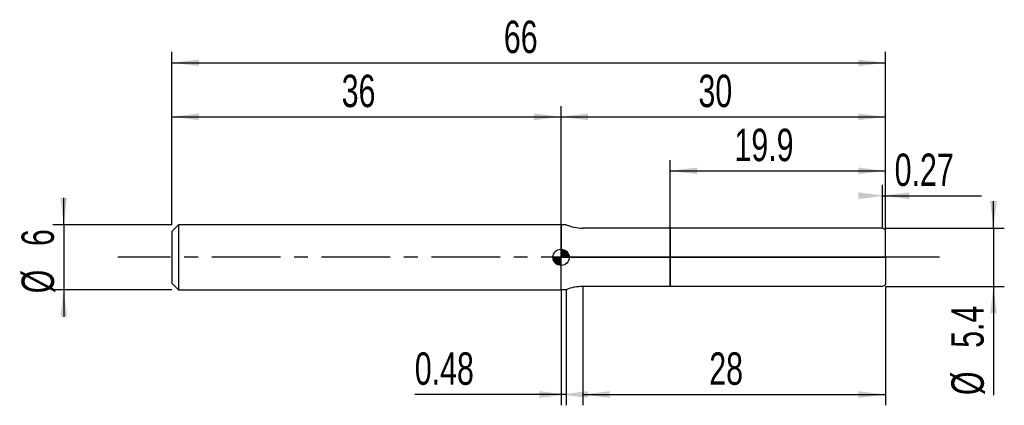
# Model space of a CAD drawing. Extents: x -14.1 to 77, y -13.7 to 22.
import ezdxf
from ezdxf.enums import TextEntityAlignment as Align

# ---------------------------------------------------------------- set-up
doc = ezdxf.new("R2010")
doc.units = 0
doc.linetypes.add('CENTER', pattern=[10.16, 6.35, -1.27, 1.27, -1.27])
doc.layers.get('0').update_dxf_attribs({"linetype": 'CONTINUOUS'})
for name, color, linetype in [('1', 4, 'CONTINUOUS'), ('2', 7, 'CONTINUOUS'), ('4', 2, 'CENTER'), ('CUT', 1, 'CONTINUOUS'), ('NOCUT', 7, 'CONTINUOUS'), ('SK1', 4, 'CONTINUOUS'), ('SK2', 7, 'CONTINUOUS'), ('SK4', 2, 'CENTER')]:
    doc.layers.add(name, color=color, linetype=linetype)
doc.dimstyles.new('SLDDIMSTYLE0', dxfattribs={"dimtxt": 3, "dimasz": 2.5, "dimexe": 0, "dimexo": 0.0625, "dimgap": 0.75, "dimtad": 1, "dimrnd": 1e-09, "dimzin": 12, "dimsah": 1, "dimcen": 0.09, "dimazin": 3, "dimtfac": 1, "dimtofl": 0, "dimtmove": 0, "dimatfit": 3})
doc.dimstyles.new('SLDDIMSTYLE1', dxfattribs={"dimtxt": 3, "dimasz": 2.5, "dimexe": 0, "dimexo": 0.0625, "dimgap": 0.75, "dimtad": 1, "dimrnd": 1e-09, "dimzin": 12, "dimsah": 1, "dimcen": 0.09, "dimazin": 3, "dimtfac": 1, "dimtmove": 0, "dimatfit": 3})
doc.dimstyles.new('SLDDIMSTYLE2', dxfattribs={"dimtxt": 3, "dimasz": 2.5, "dimexe": 0, "dimexo": 0.0625, "dimgap": 0.75, "dimtad": 1, "dimrnd": 1e-09, "dimsah": 1, "dimcen": 0.09, "dimazin": 3, "dimtfac": 1, "dimtofl": 0, "dimtmove": 0, "dimatfit": 3})

# ---------------------------------------------------------------- blocks, each defined once
blk = doc.blocks.new('_D')
at = {"layer": '2'}
for p, q in [((38, -2.7), (38, -13.7)), ((66, -2.7), (66, -13.7)), ((38, -12.7), (66, -12.7))]:
    blk.add_line(p, q, dxfattribs=at)
for points in [[(38, -12.7), (40.5, -13.01), (40.5, -12.39)], [(66, -12.7), (63.5, -12.39), (63.5, -13.01)]]:
    blk.add_solid(points, dxfattribs=at)
at = {"layer": '2', "width": 0.7}
blk.add_text('28', height=3, dxfattribs=at).set_placement((49.708, -12.7), align=Align.BOTTOM_LEFT)
blk = doc.blocks.new('_D_1')
at = {"layer": '2'}
for p, q in [((76, 2.7), (76, 5.2)), ((66, 2.7), (77, 2.7)), ((76, 2.7), (76, -2.7)), ((66, -2.7), (77, -2.7)), ((76, -2.7), (76, -12.752))]:
    blk.add_line(p, q, dxfattribs=at)
for points in [[(76, 2.7), (76.31, 5.2), (75.69, 5.2)], [(76, -2.7), (75.69, -5.2), (76.31, -5.2)]]:
    blk.add_solid(points, dxfattribs=at)
at = {"layer": '2', "width": 0.7}
for s, p in [('5.4', (75.992, -8.378)), ('%%c', (76, -12.752))]:
    blk.add_text(s, height=3, rotation=90, dxfattribs=at).set_placement(p, align=Align.BOTTOM_LEFT)
blk = doc.blocks.new('_D_2')
at = {"layer": '2'}
for p, q in [((36, -3), (36, -13.7)), ((36.48, -3), (36.48, -13.7)), ((36, -12.7), (22.47, -12.7)), ((36.48, -12.7), (36, -12.7))]:
    blk.add_line(p, q, dxfattribs=at)
for points in [[(36.48, -12.7), (33.98, -12.39), (33.98, -13.01)], [(36, -12.7), (38.5, -13.01), (38.5, -12.39)]]:
    blk.add_solid(points, dxfattribs=at)
at = {"layer": '2', "width": 0.7}
blk.add_text('0.48', height=3, dxfattribs=at).set_placement((22.47, -12.7), align=Align.BOTTOM_LEFT)
blk = doc.blocks.new('_D_3')
at = {"layer": '2'}
for p, q in [((46.1, 2.7), (46.1, 9)), ((66, 2.7), (66, 9)), ((46.1, 8), (66, 8))]:
    blk.add_line(p, q, dxfattribs=at)
for points in [[(46.1, 8), (48.6, 7.69), (48.6, 8.31)], [(66, 8), (63.5, 8.31), (63.5, 7.69)]]:
    blk.add_solid(points, dxfattribs=at)
at = {"layer": '2', "width": 0.7}
blk.add_text('19.9', height=3, dxfattribs=at).set_placement((52.04, 8), align=Align.BOTTOM_LEFT)
blk = doc.blocks.new('_D_4')
at = {"layer": '2'}
for p, q in [((65.73, 2.7), (65.73, 6.7)), ((66, 2.7), (66, 6.7)), ((65.73, 5.7), (66, 5.7)), ((66, 5.7), (74.875, 5.7))]:
    blk.add_line(p, q, dxfattribs=at)
for points in [[(66, 5.7), (63.5, 6.01), (63.5, 5.39)], [(65.73, 5.7), (68.23, 5.39), (68.23, 6.01)]]:
    blk.add_solid(points, dxfattribs=at)
at = {"layer": '2', "width": 0.7}
blk.add_text('0.27', height=3, dxfattribs=at).set_placement((66.855, 5.7), align=Align.BOTTOM_LEFT)
blk = doc.blocks.new('_D_5')
at = {"layer": 'SK2'}
for p, q in [((0, 3), (0, 19)), ((66, 3), (66, 19)), ((0, 18), (66, 18))]:
    blk.add_line(p, q, dxfattribs=at)
for points in [[(0, 18), (2.5, 17.69), (2.5, 18.31)], [(66, 18), (63.5, 18.31), (63.5, 17.69)]]:
    blk.add_solid(points, dxfattribs=at)
at = {"layer": 'SK2', "width": 0.7}
blk.add_text('66', height=3, dxfattribs=at).set_placement((30.708, 18), align=Align.BOTTOM_LEFT)
blk = doc.blocks.new('_D_6')
at = {"layer": 'SK2'}
for p, q in [((0, 3), (0, 14)), ((36, 3), (36, 14)), ((0, 13), (36, 13))]:
    blk.add_line(p, q, dxfattribs=at)
for points in [[(0, 13), (2.5, 12.69), (2.5, 13.31)], [(36, 13), (33.5, 13.31), (33.5, 12.69)]]:
    blk.add_solid(points, dxfattribs=at)
at = {"layer": 'SK2', "width": 0.7}
blk.add_text('36', height=3, dxfattribs=at).set_placement((15.708, 13), align=Align.BOTTOM_LEFT)
blk = doc.blocks.new('_D_7')
at = {"layer": 'SK2'}
for p, q in [((36, 0), (36, 14)), ((66, 0), (66, 14)), ((36, 13), (66, 13))]:
    blk.add_line(p, q, dxfattribs=at)
for points in [[(36, 13), (38.5, 12.69), (38.5, 13.31)], [(66, 13), (63.5, 13.31), (63.5, 12.69)]]:
    blk.add_solid(points, dxfattribs=at)
at = {"layer": 'SK2', "width": 0.7}
blk.add_text('30', height=3, dxfattribs=at).set_placement((48.708, 13), align=Align.BOTTOM_LEFT)
blk = doc.blocks.new('_D_8')
at = {"layer": 'SK2'}
for p, q in [((-10, 3), (-10, 5.5)), ((0, 3), (-11, 3)), ((-10, 3), (-10, -3)), ((0, -3), (-11, -3)), ((-10, -3), (-10, -5.5))]:
    blk.add_line(p, q, dxfattribs=at)
for points in [[(-10, 3), (-9.69, 5.5), (-10.31, 5.5)], [(-10, -3), (-10.31, -5.5), (-9.69, -5.5)]]:
    blk.add_solid(points, dxfattribs=at)
at = {"layer": 'SK2', "width": 0.7}
for s, p in [('6', (-10.008, 1.041)), ('%%c', (-10, -3.333))]:
    blk.add_text(s, height=3, rotation=90, dxfattribs=at).set_placement(p, align=Align.BOTTOM_LEFT)
blk = doc.blocks.new('*U11')
at = {"color": 0, "linetype": 'CONTINUOUS'}
for points in [[(0, 0), (0, 0.75), (0.146, 0)], [(0.146, 0), (0, 0.75), (0.146, 0.736)], [(0.146, 0), (0.146, 0.736), (0.287, 0)], [(0.287, 0), (0.146, 0.736), (0.287, 0.693)], [(0.287, 0), (0.287, 0.693), (0.417, 0)], [(0.417, 0), (0.287, 0.693), (0.417, 0.624)], [(0.417, 0), (0.417, 0.624), (0.53, 0)], [(0.53, 0), (0.417, 0.624), (0.53, 0.53)], [(0.53, 0), (0.53, 0.53), (0.624, 0)], [(0.624, 0), (0.53, 0.53), (0.624, 0.417)], [(0.624, 0), (0.624, 0.417), (0.693, 0)], [(0.693, 0), (0.624, 0.417), (0.693, 0.287)], [(0.693, 0), (0.693, 0.287), (0.736, 0)], [(0.736, 0), (0.693, 0.287), (0.736, 0.146)], [(0.736, 0), (0.736, 0.146), (0.75, 0)]]:
    blk.add_solid(points, dxfattribs=at)
blk = doc.blocks.new('*U12')
at = {"color": 0, "linetype": 'CONTINUOUS'}
for points in [[(-0.739, -0.13), (-0.75, 0), (-0.739, 0)], [(-0.739, -0.13), (-0.739, 0), (-0.705, -0.257)], [(-0.705, -0.257), (-0.739, 0), (-0.705, 0)], [(-0.705, -0.257), (-0.705, 0), (-0.65, -0.375)], [(-0.65, -0.375), (-0.705, 0), (-0.65, 0)], [(-0.65, -0.375), (-0.65, 0), (-0.575, -0.482)], [(-0.575, -0.482), (-0.65, 0), (-0.575, 0)], [(-0.575, -0.482), (-0.575, 0), (-0.482, -0.575)], [(-0.482, -0.575), (-0.575, 0), (-0.482, 0)], [(-0.482, -0.575), (-0.482, 0), (-0.375, -0.65)], [(-0.375, -0.65), (-0.482, 0), (-0.375, 0)], [(-0.375, -0.65), (-0.375, 0), (-0.257, -0.705)], [(-0.257, -0.705), (-0.375, 0), (-0.257, 0)], [(-0.257, -0.705), (-0.257, 0), (-0.13, -0.739)], [(-0.13, -0.739), (-0.257, 0), (-0.13, 0)], [(-0.13, -0.739), (-0.13, 0), (0, -0.75)], [(0, -0.75), (-0.13, 0), (0, 0)]]:
    blk.add_solid(points, dxfattribs=at)
blk = doc.blocks.new('SW_DOWELSYMBOL_0')
at = {"layer": 'SK1', "color": 0}
blk.add_circle((0, 0), 0.75, dxfattribs=at)
at = {"color": 0, "linetype": 'CONTINUOUS'}
for name in ['*U12', '*U11']:
    blk.add_blockref(name, (0, 0), dxfattribs=at)

msp = doc.modelspace()

# ---------------------------------------------------------------- linework, layer by layer
at = {"layer": '1'}
for p, q in [((36.48, 3), (36, 3)), ((36, 3), (36, 0)), ((46.1, 2.7), (38, 2.7)), ((65.73, 2.7), (46.1, 2.7)), ((46.1, 2.7), (46.1, 0)), ((46.1, 0), (46.1, 2.7)), ((66, 2.544), (65.73, 2.7)), ((66, 0), (66, 2.544)), ((36, -3), (36, 0)), ((46.1, -2.7), (46.1, 0)), ((46.1, 0), (46.1, -2.7)), ((66, 0), (66, -2.544)), ((46.1, -2.7), (38, -2.7)), ((65.73, -2.7), (46.1, -2.7)), ((66, -2.544), (65.73, -2.7)), ((36.48, -3), (36, -3))]:
    msp.add_line(p, q, dxfattribs=at)
for centre, start, end in [((38, 6.7), 247.66835, 270), ((38, -6.7), 90, 112.33165)]:
    msp.add_arc(centre, 4, start, end, dxfattribs=at)
at = {"layer": '4'}
msp.add_line((66, 0), (36, 0), dxfattribs=at)
at = {"layer": 'CUT'}
for p, q in [((65.73, 2.7), (46.1, 2.7)), ((46.1, 2.7), (46.1, 0)), ((66, 2.544), (65.73, 2.7)), ((66, 0), (66, 2.544)), ((46.1, 0), (66, 0))]:
    msp.add_line(p, q, dxfattribs=at)
at = {"layer": 'NOCUT'}
for p, q in [((36.48, 3), (36, 3)), ((36, 3), (36, 0)), ((46.1, 2.7), (38, 2.7)), ((46.1, 0), (46.1, 2.7)), ((36, 0), (46.1, 0))]:
    msp.add_line(p, q, dxfattribs=at)
msp.add_arc((38, 6.7), 4, 247.66835, 270, dxfattribs=at)
at = {"layer": 'SK1'}
for p, q in [((0.6, 3), (0, 2.4)), ((36, 3), (0.6, 3)), ((0.6, 3), (0.6, -3)), ((0, 2.4), (0, 0)), ((0, 0), (0, -2.4)), ((0, -2.4), (0.6, -3)), ((0.6, -3), (36, -3))]:
    msp.add_line(p, q, dxfattribs=at)
msp.add_circle((36, 0), 0.75, dxfattribs=at)
at = {"layer": 'SK4'}
msp.add_line((71, 0), (-5, 0), dxfattribs=at)

# ---------------------------------------------------------------- block references
at = {"layer": 'SK1'}
msp.add_blockref('SW_DOWELSYMBOL_0', (36, 0), dxfattribs=at)

# ---------------------------------------------------------------- texts
at = {"layer": 'SK2', "width": 0.7}
msp.add_text('AP1', height=0.05, dxfattribs=at).set_placement((36, -0.018), align=Align.BOTTOM_LEFT)

# ---------------------------------------------------------------- dimensions: what is measured, and where the dimension line sits
at = {"layer": '2'}
for base, p1, p2, dimstyle, picture, middle in [((66, 8), (46.1, 2.7), (66, 2.7), 'SLDDIMSTYLE0', '_D_3', (56.05, 8)), ((66, 5.7), (65.73, 2.7), (66, 2.7), 'SLDDIMSTYLE2', '_D_4', (70.865, 5.7)), ((66, -12.7), (38, -2.7), (66, -2.7), 'SLDDIMSTYLE0', '_D', (52, -12.7)), ((36, -12.7), (36.48, -3), (36, -3), 'SLDDIMSTYLE2', '_D_2', (26.48, -12.7))]:
    dim = msp.add_linear_dim(base=base, p1=p1, p2=p2, dimstyle=dimstyle, dxfattribs=at)
    dim.commit()
    dim.dimension.update_dxf_attribs({"geometry": picture, "text_midpoint": middle, "dimtype": 160})
dim = msp.add_linear_dim(base=(76, -2.7), p1=(66, 2.7), p2=(66, -2.7), angle=90, text='%%c<>', dimstyle='SLDDIMSTYLE1', dxfattribs=at)
dim.commit()
dim.dimension.update_dxf_attribs({"geometry": '_D_1', "text_midpoint": (76, -7.7), "dimtype": 160})
at = {"layer": 'SK2'}
for base, p1, p2, picture, middle in [((66, 18), (0, 3), (66, 3), '_D_5', (33, 18)), ((36, 13), (0, 3), (36, 3), '_D_6', (18, 13)), ((66, 13), (36, 0), (66, 0), '_D_7', (51, 13))]:
    dim = msp.add_linear_dim(base=base, p1=p1, p2=p2, dimstyle='SLDDIMSTYLE0', dxfattribs=at)
    dim.commit()
    dim.dimension.update_dxf_attribs({"geometry": picture, "text_midpoint": middle, "dimtype": 160})
dim = msp.add_linear_dim(base=(-10, -3), p1=(0, 3), p2=(0, -3), angle=90, text='%%c<>', dimstyle='SLDDIMSTYLE1', dxfattribs=at)
dim.commit()
dim.dimension.update_dxf_attribs({"geometry": '_D_8', "text_midpoint": (-10, 0), "dimtype": 160})

doc.saveas('drawing.dxf')
